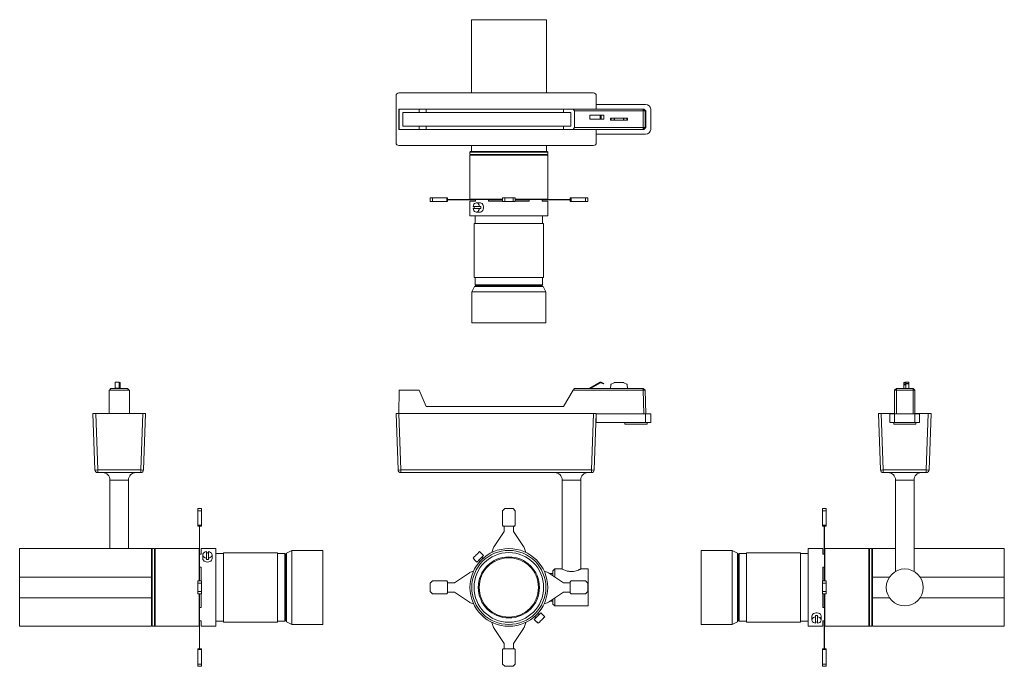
# Model space of a CAD drawing. Header units: millimetres. Extents: x -250 to 813, y -10 to 689.
import ezdxf

# ---------------------------------------------------------------- set-up
doc = ezdxf.new("R2010")
doc.units = ezdxf.units.MM

msp = doc.modelspace()

# ---------------------------------------------------------------- linework, layer by layer
at = {"color": 7, "linetype": 'Continuous', "lineweight": 15}
for p, q in [((237.3, 609.5), (237.3, 688.6)), ((318.3, 688.6), (237.3, 688.6)), ((318.3, 609.5), (318.3, 688.6)), ((156, 606.5), (156, 555.7)), ((369.2, 609.5), (159, 609.5)), ((372.2, 592), (372.2, 606.5)), ((425.5, 597.1), (372.2, 597.1)), ((159, 570.1), (159, 592)), ((159.4, 592), (159, 592)), ((159.4, 570.1), (159.4, 592)), ((180.9, 592), (159.4, 592)), ((180.9, 588.5), (163.3, 588.5)), ((163.3, 588.5), (163.3, 573.7)), ((180.9, 588.5), (180.9, 592)), ((188.4, 592), (180.9, 592)), ((188.4, 588.5), (180.9, 588.5)), ((188.4, 588.5), (188.4, 592)), ((337, 592), (188.4, 592)), ((337, 588.5), (188.4, 588.5)), ((337, 588.5), (337, 592)), ((347.4, 592), (337, 592)), ((344.6, 588.5), (337, 588.5)), ((344.6, 573.7), (344.6, 588.5)), ((347.4, 592), (422.9, 592)), ((348.6, 590), (347.4, 592)), ((422.8, 590), (348.6, 590)), ((348.6, 572.1), (348.6, 590)), ((365.1, 585.6), (365.1, 581.1)), ((376.5, 585.6), (365.1, 585.6)), ((376.5, 585.6), (376.5, 581.1)), ((377.4, 585.6), (376.5, 585.6)), ((377.4, 585.6), (377.4, 581.1)), ((380.3, 585.6), (377.4, 585.6)), ((380.3, 585.6), (380.3, 581.1)), ((422.9, 592), (422.8, 590)), ((424.9, 590), (422.8, 590)), ((422.8, 572.1), (422.8, 590)), ((424.9, 590), (422.9, 592)), ((422.9, 592), (423.7, 592)), ((423.7, 592), (425.7, 590)), ((424.9, 590), (424.9, 572.1)), ((425.7, 590), (424.9, 590)), ((425.7, 572.1), (425.7, 590)), ((431, 570.1), (431, 592)), ((376.5, 581.1), (365.1, 581.1)), ((377.4, 581.1), (376.5, 581.1)), ((380.3, 581.1), (377.4, 581.1)), ((387.7, 582.1), (387.7, 580.1)), ((387.8, 582.1), (387.7, 582.1)), ((387.8, 580.1), (387.7, 580.1)), ((387.8, 580.1), (387.8, 582.1)), ((388.4, 582.1), (387.8, 582.1)), ((388.4, 580.1), (387.8, 580.1)), ((388.4, 580.1), (388.4, 582.1)), ((391.5, 582.1), (388.4, 582.1)), ((391.5, 580.1), (388.4, 580.1)), ((391.5, 580.1), (391.5, 582.1)), ((391.9, 582.1), (391.5, 582.1)), ((391.9, 580.1), (391.5, 580.1)), ((391.9, 580.1), (391.9, 582.1)), ((401.6, 582.1), (391.9, 582.1)), ((401.6, 580.1), (391.9, 580.1)), ((401.6, 580.1), (401.6, 582.1)), ((402, 582.1), (401.6, 582.1)), ((402, 580.1), (401.6, 580.1)), ((402, 580.1), (402, 582.1)), ((405.1, 582.1), (402, 582.1)), ((405.1, 580.1), (402, 580.1)), ((405.1, 580.1), (405.1, 582.1)), ((405.7, 582.1), (405.1, 582.1)), ((405.7, 580.1), (405.1, 580.1)), ((405.7, 580.1), (405.7, 582.1)), ((405.8, 582.1), (405.7, 582.1)), ((405.8, 580.1), (405.7, 580.1)), ((405.8, 580.1), (405.8, 582.1)), ((159.4, 570.1), (159, 570.1)), ((180.9, 570.1), (159.4, 570.1)), ((163.3, 573.7), (180.9, 573.7)), ((180.9, 570.1), (180.9, 573.7)), ((180.9, 573.7), (188.4, 573.7)), ((188.4, 570.1), (180.9, 570.1)), ((188.4, 570.1), (188.4, 573.7)), ((188.4, 573.7), (337, 573.7)), ((337, 570.1), (188.4, 570.1)), ((337, 570.1), (337, 573.7)), ((337, 573.7), (344.6, 573.7)), ((347.4, 570.1), (337, 570.1)), ((347.4, 570.1), (348.6, 572.1)), ((422.9, 570.1), (347.4, 570.1)), ((348.6, 572.1), (422.8, 572.1)), ((372.2, 555.7), (372.2, 570.1)), ((372.2, 565.1), (425.5, 565.1)), ((422.8, 572.1), (424.9, 572.1)), ((422.8, 572.1), (422.9, 570.1)), ((422.9, 570.1), (424.9, 572.1)), ((423.7, 570.1), (422.9, 570.1)), ((425.7, 572.1), (423.7, 570.1)), ((424.9, 572.1), (425.7, 572.1)), ((159, 552.7), (369.2, 552.7)), ((236.3, 546.1), (235.8, 545.6)), ((235.8, 545.6), (235.8, 543.1)), ((235.8, 545.6), (277.8, 545.6)), ((235.8, 543.1), (236.3, 542.6)), ((235.8, 543.1), (277.8, 543.1)), ((236.3, 542.6), (235.8, 542.1)), ((236.3, 546.1), (237.3, 546.1)), ((236.3, 542.6), (277.8, 542.6)), ((237.3, 546.1), (237.3, 552.7)), ((237.3, 546.1), (318.3, 546.1)), ((277.8, 545.6), (319.8, 545.6)), ((277.8, 543.1), (319.8, 543.1)), ((277.8, 542.6), (319.3, 542.6)), ((318.3, 546.1), (318.3, 552.7)), ((318.3, 546.1), (319.3, 546.1)), ((319.8, 545.6), (319.3, 546.1)), ((319.3, 542.6), (319.8, 543.1)), ((319.8, 542.1), (319.3, 542.6)), ((319.8, 543.1), (319.8, 545.6)), ((235.8, 542.1), (235.8, 494.9)), ((235.8, 542.1), (277.8, 542.1)), ((277.8, 542.1), (319.8, 542.1)), ((319.8, 494.9), (319.8, 542.1)), ((192.7, 492.3), (192.7, 496.1)), ((195.2, 496.1), (192.7, 496.1)), ((195.2, 492.3), (192.7, 492.3)), ((195.2, 492.3), (195.2, 496.1)), ((210.7, 496.1), (195.2, 496.1)), ((210.7, 492.3), (195.2, 492.3)), ((210.7, 492.3), (210.7, 496.1)), ((211.7, 496.1), (210.7, 496.1)), ((211.7, 492.3), (210.7, 492.3)), ((211.7, 492.3), (211.7, 496.1)), ((218.4, 494.4), (211.7, 494.4)), ((218.4, 494.2), (211.7, 494.2)), ((218.4, 494.2), (218.4, 494.4)), ((219, 494.4), (218.4, 494.4)), ((219, 494.2), (218.4, 494.2)), ((219, 494.2), (219, 494.4)), ((235.2, 494.4), (219, 494.4)), ((235.2, 494.2), (219, 494.2)), ((235.2, 494.2), (235.2, 494.4)), ((236.4, 494.4), (235.2, 494.4)), ((236.4, 494.2), (235.2, 494.2)), ((235.8, 494.9), (236.3, 494.4)), ((235.8, 494.9), (270.8, 494.9)), ((235.8, 492.6), (235.8, 476.8)), ((241.9, 492.6), (235.8, 492.6)), ((236.4, 494.2), (236.4, 494.4)), ((240.3, 494.4), (236.4, 494.4)), ((241.9, 494.2), (236.4, 494.2)), ((240.3, 494.4), (241.9, 494.4)), ((241.9, 494.4), (241.9, 492.6)), ((241.9, 494.4), (256, 494.4)), ((246.9, 490.8), (242.6, 490.8)), ((256, 492.6), (256, 494.4)), ((256, 494.4), (259.4, 494.4)), ((256.2, 494.2), (256, 494.2)), ((270.8, 492.6), (256, 492.6)), ((256.2, 494.2), (256.2, 494.4)), ((256.7, 494.2), (256.2, 494.2)), ((256.7, 494.2), (256.7, 494.4)), ((257.2, 494.2), (256.7, 494.2)), ((257.2, 494.2), (257.2, 494.4)), ((257.7, 494.2), (257.2, 494.2)), ((257.7, 494.2), (257.7, 494.4)), ((261.4, 494.2), (257.7, 494.2)), ((261.4, 494.4), (259.4, 494.4)), ((261.4, 494.2), (261.4, 494.4)), ((262, 494.4), (261.4, 494.4)), ((262, 494.2), (261.4, 494.2)), ((262, 494.2), (262, 494.4)), ((270.8, 494.4), (262, 494.4)), ((270.8, 494.2), (262, 494.2)), ((270.8, 492.3), (270.8, 496.1)), ((273.3, 496.1), (270.8, 496.1)), ((273.3, 492.3), (270.8, 492.3)), ((273.3, 492.3), (273.3, 496.1)), ((282.3, 496.1), (273.3, 496.1)), ((282.3, 492.3), (273.3, 492.3)), ((282.3, 492.3), (282.3, 496.1)), ((284.8, 496.1), (282.3, 496.1)), ((284.8, 492.3), (282.3, 492.3)), ((284.8, 492.3), (284.8, 496.1)), ((284.8, 494.9), (319.8, 494.9)), ((293.7, 494.4), (284.8, 494.4)), ((293.7, 494.2), (284.8, 494.2)), ((299.6, 492.6), (284.8, 492.6)), ((293.7, 494.2), (293.7, 494.4)), ((294.3, 494.4), (293.7, 494.4)), ((294.3, 494.2), (293.7, 494.2)), ((294.3, 494.2), (294.3, 494.4)), ((296.3, 494.4), (294.3, 494.4)), ((297.9, 494.2), (294.3, 494.2)), ((296.3, 494.4), (299.6, 494.4)), ((297.9, 494.2), (297.9, 494.4)), ((298.4, 494.2), (297.9, 494.2)), ((298.4, 494.2), (298.4, 494.4)), ((298.9, 494.2), (298.4, 494.2)), ((298.9, 494.2), (298.9, 494.4)), ((299.4, 494.2), (298.9, 494.2)), ((299.4, 494.2), (299.4, 494.4)), ((299.6, 494.2), (299.4, 494.2)), ((299.6, 494.4), (299.6, 492.6)), ((299.6, 494.4), (313.7, 494.4)), ((313.7, 492.6), (313.7, 494.4)), ((313.7, 494.4), (315.3, 494.4)), ((319.3, 494.2), (313.7, 494.2)), ((319.8, 492.6), (313.7, 492.6)), ((319.3, 494.4), (315.3, 494.4)), ((319.3, 494.4), (319.8, 494.9)), ((319.3, 494.2), (319.3, 494.4)), ((320.5, 494.4), (319.3, 494.4)), ((320.5, 494.2), (319.3, 494.2)), ((319.8, 476.8), (319.8, 492.6)), ((320.5, 494.2), (320.5, 494.4)), ((336.7, 494.4), (320.5, 494.4)), ((336.7, 494.2), (320.5, 494.2)), ((336.7, 494.2), (336.7, 494.4)), ((337.2, 494.4), (336.7, 494.4)), ((337.2, 494.2), (336.7, 494.2)), ((337.2, 494.2), (337.2, 494.4)), ((344, 494.4), (337.2, 494.4)), ((344, 494.2), (337.2, 494.2)), ((344, 492.3), (344, 496.1)), ((345, 496.1), (344, 496.1)), ((345, 492.3), (344, 492.3)), ((345, 492.3), (345, 496.1)), ((360.5, 496.1), (345, 496.1)), ((360.5, 492.3), (345, 492.3)), ((360.5, 492.3), (360.5, 496.1)), ((363, 496.1), (360.5, 496.1)), ((363, 492.3), (360.5, 492.3)), ((363, 492.3), (363, 496.1)), ((246.1, 486.8), (239.2, 486.8)), ((239.2, 484.8), (246.1, 484.8)), ((242.6, 480.8), (246.9, 480.8)), ((246.1, 486.8), (247.5, 486.8)), ((247.5, 484.8), (246.1, 484.8)), ((319.8, 476.8), (235.8, 476.8)), ((240.3, 468.6), (240.3, 410.1)), ((315.3, 468.6), (240.3, 468.6)), ((241.3, 476.8), (241.3, 468.6)), ((314.3, 468.6), (314.3, 476.8)), ((315.3, 410.1), (315.3, 468.6)), ((315.3, 410.1), (240.3, 410.1)), ((241.3, 410.1), (241.3, 402.1)), ((314.3, 402.1), (314.3, 410.1)), ((240.8, 400.6), (237.8, 394.6)), ((237.8, 394.6), (237.8, 361.1)), ((317.8, 394.6), (237.8, 394.6)), ((314.8, 400.6), (240.8, 400.6)), ((241.3, 402.1), (242.3, 401.1)), ((241.3, 402.1), (277.8, 402.1)), ((277.8, 401.1), (242.3, 401.1)), ((243.8, 401.1), (243.8, 400.6)), ((277.8, 402.1), (314.3, 402.1)), ((313.3, 401.1), (277.8, 401.1)), ((311.8, 400.6), (311.8, 401.1)), ((313.3, 401.1), (314.3, 402.1)), ((317.8, 394.6), (314.8, 400.6)), ((317.8, 361.1), (317.8, 394.6)), ((317.8, 361.1), (237.8, 361.1)), ((-132, 288.6), (-153.9, 288.6)), ((-153.9, 288.6), (-153.9, 263.4)), ((-151.9, 290.3), (-153.6, 288.6)), ((-134, 290.3), (-151.9, 290.3)), ((-143, 297.2), (-147.5, 297.2)), ((-147.5, 297.2), (-147.5, 297)), ((-147.5, 297), (-143, 297)), ((-147.5, 297), (-147.5, 290.5)), ((-147.5, 290.5), (-143, 290.5)), ((-147.5, 290.5), (-147.5, 290.3)), ((-143, 297.2), (-143, 297)), ((-143, 297), (-143, 290.5)), ((-142, 296.6), (-143, 296.6)), ((-143, 290.5), (-143, 290.3)), ((-142, 296.6), (-142, 296.5)), ((-142, 296.5), (-142, 294.9)), ((-142, 294.9), (-142, 294.1)), ((-142, 294.1), (-142, 290.3)), ((-132.3, 288.6), (-134, 290.3)), ((-132, 288.6), (-132, 263.4)), ((159.4, 288.6), (159, 263.4)), ((180.9, 288.6), (159.4, 288.6)), ((188.4, 270.8), (180.9, 288.6)), ((347.4, 288.3), (337, 270.8)), ((347.4, 288.3), (348.6, 290.3)), ((422.9, 288.3), (347.4, 288.3)), ((348.6, 290.3), (422.8, 290.3)), ((376.5, 297), (365.1, 290.5)), ((365.1, 290.5), (365.3, 290.3)), ((366, 290.3), (376.8, 296.5)), ((377.1, 296.5), (380.1, 295.2)), ((380.3, 295.7), (377.4, 297.1)), ((380.1, 295.2), (380.3, 295.7)), ((387.8, 294.1), (387.7, 290.3)), ((391.5, 296.5), (388.4, 294.9)), ((401.6, 296.6), (391.9, 296.6)), ((405.1, 294.9), (402, 296.5)), ((405.8, 290.3), (405.7, 294.1)), ((422.8, 290.3), (424.9, 288.3)), ((422.8, 290.3), (422.9, 288.3)), ((422.9, 288.3), (424.9, 288.3)), ((423.7, 262.8), (422.9, 288.3)), ((424.9, 288.3), (425.7, 262.8)), ((696.4, 290.3), (694.4, 288.3)), ((694.4, 288.6), (694.7, 288.6)), ((694.4, 288.3), (694.4, 288.6)), ((694.4, 262.8), (694.4, 288.3)), ((694.4, 288.3), (696.4, 288.3)), ((696.4, 290.3), (714.3, 290.3)), ((696.4, 290.3), (696.4, 288.3)), ((696.4, 288.3), (696.4, 262.8)), ((714.3, 288.3), (696.4, 288.3)), ((704.4, 296.6), (706.4, 296.6)), ((704.4, 296.5), (704.4, 296.6)), ((704.4, 296.5), (706.4, 296.5)), ((704.4, 294.9), (704.4, 296.5)), ((704.4, 294.9), (706.4, 294.9)), ((704.4, 294.1), (704.4, 294.9)), ((704.4, 294.1), (706.4, 294.1)), ((704.4, 290.3), (704.4, 294.1)), ((709.9, 297.2), (705.4, 297.2)), ((705.4, 297.1), (705.4, 297.2)), ((709.9, 297.1), (705.4, 297.1)), ((705.4, 296.6), (705.4, 297.1)), ((706.4, 296.5), (706.4, 296.6)), ((706.4, 294.9), (706.4, 296.5)), ((709.9, 295.7), (706.4, 295.7)), ((709.9, 295.2), (706.4, 295.2)), ((706.4, 294.1), (706.4, 294.9)), ((706.4, 290.3), (706.4, 294.1)), ((709.9, 297.1), (709.9, 297.2)), ((709.9, 295.7), (709.9, 297.1)), ((709.9, 295.2), (709.9, 295.7)), ((709.9, 290.3), (709.9, 295.2)), ((714.3, 288.3), (714.3, 290.3)), ((716.3, 288.3), (714.3, 290.3)), ((714.3, 262.8), (714.3, 288.3)), ((714.3, 288.3), (716.3, 288.3)), ((716, 288.6), (716.3, 288.6)), ((716.3, 288.3), (716.3, 288.6)), ((716.3, 288.3), (716.3, 262.8)), ((337, 270.8), (188.4, 270.8)), ((-169.2, 202.3), (-171.3, 263.4)), ((-171.3, 263.4), (-168.3, 263.4)), ((-168.3, 263.4), (-166.2, 202.3)), ((-168.3, 263.4), (-117.6, 263.4)), ((-119.7, 202.3), (-117.6, 263.4)), ((-117.6, 263.4), (-114.6, 263.4)), ((-114.6, 263.4), (-116.7, 202.3)), ((158.1, 202.3), (156, 263.4)), ((156, 263.4), (159, 263.4)), ((159, 263.4), (161.1, 202.3)), ((159, 263.4), (369.2, 263.4)), ((367, 202.3), (369.2, 263.4)), ((369.2, 263.4), (372.2, 263.4)), ((372.2, 263.4), (370, 202.3)), ((372.2, 262.8), (372.2, 253.7)), ((372.2, 262.8), (425.5, 262.8)), ((425.5, 262.8), (425.5, 253.7)), ((425.5, 262.8), (431, 262.8)), ((431, 262.8), (431, 253.7)), ((679.1, 202.3), (677, 263.4)), ((677, 263.4), (680, 263.4)), ((680, 263.4), (682.1, 202.3)), ((680, 263.4), (694.4, 263.4)), ((689.4, 262.8), (689.4, 253.7)), ((689.4, 262.8), (694.4, 262.8)), ((694.4, 262.8), (694.4, 253.7)), ((694.4, 262.8), (716.3, 262.8)), ((716.3, 263.4), (730.8, 263.4)), ((716.3, 262.8), (716.3, 253.7)), ((716.3, 262.8), (721.4, 262.8)), ((721.4, 262.8), (721.4, 253.7)), ((728.6, 202.3), (730.8, 263.4)), ((730.8, 263.4), (733.8, 263.4)), ((733.8, 263.4), (731.6, 202.3)), ((371.8, 253.7), (372.2, 253.7)), ((425.5, 253.7), (372.2, 253.7)), ((403.1, 253.7), (403.1, 251.7)), ((427.1, 251.7), (403.1, 251.7)), ((431, 253.7), (425.5, 253.7)), ((427.1, 251.7), (427.1, 253.7)), ((694.4, 253.7), (689.4, 253.7)), ((693.4, 253.7), (693.4, 251.7)), ((717.4, 251.7), (693.4, 251.7)), ((716.3, 253.7), (694.4, 253.7)), ((721.4, 253.7), (716.3, 253.7)), ((717.4, 251.7), (717.4, 253.7)), ((-166.2, 202.3), (-119.7, 202.3)), ((-166.2, 199.4), (-166.2, 202.3)), ((-119.7, 202.3), (-119.7, 199.4)), ((161.1, 202.3), (367, 202.3)), ((161.1, 202.3), (161.1, 199.4)), ((367, 202.3), (367, 199.4)), ((682.1, 202.3), (728.6, 202.3)), ((682.1, 202.3), (682.1, 199.4)), ((728.6, 199.4), (728.6, 202.3)), ((-119.7, 199.4), (-166.2, 199.4)), ((367, 199.4), (161.1, 199.4)), ((728.6, 199.4), (682.1, 199.4)), ((-153, 191.4), (-153, 117.4)), ((-133, 117.4), (-133, 191.4)), ((335.4, 191.4), (335.4, 95.3)), ((355.4, 95.3), (355.4, 191.4)), ((695.4, 191.4), (695.4, 92.7)), ((715.4, 92.7), (715.4, 191.4)), ((-54.2, 160.5), (-58, 160.5)), ((-58, 160.5), (-58, 158)), ((-54.2, 160.5), (-54.2, 158)), ((273.3, 160.5), (270.8, 158)), ((282.3, 160.5), (273.3, 160.5)), ((284.8, 158), (282.3, 160.5)), ((616.6, 160.5), (620.4, 160.5)), ((616.6, 158), (616.6, 160.5)), ((620.4, 158), (620.4, 160.5)), ((-54.2, 158), (-58, 158)), ((-58, 158), (-58, 142.5)), ((-54.2, 158), (-54.2, 142.5)), ((270.8, 158), (270.8, 142.5)), ((284.8, 142.5), (284.8, 158)), ((616.6, 142.5), (616.6, 158)), ((616.6, 158), (620.4, 158)), ((620.4, 142.5), (620.4, 158)), ((-54.2, 142.5), (-58, 142.5)), ((-58, 142.5), (-58, 141.5)), ((-54.2, 141.5), (-58, 141.5)), ((-56.3, 141.5), (-56.3, 136.5)), ((-56.1, 141.5), (-56.1, 136.5)), ((-54.2, 142.5), (-54.2, 141.5)), ((270.8, 142.5), (271.8, 141.5)), ((271.8, 141.5), (283.8, 141.5)), ((272.8, 141.5), (272.8, 136.5)), ((282.8, 136.5), (282.8, 141.5)), ((283.8, 141.5), (284.8, 142.5)), ((616.6, 142.5), (620.4, 142.5)), ((616.6, 141.5), (616.6, 142.5)), ((616.6, 141.5), (620.4, 141.5)), ((618.5, 136.5), (618.5, 141.5)), ((618.7, 136.5), (618.7, 141.5)), ((620.4, 141.5), (620.4, 142.5)), ((-56.1, 136.5), (-56.3, 136.5)), ((-56.3, 136.5), (-56.3, 135.9)), ((-56.1, 135.9), (-56.3, 135.9)), ((-56.3, 135.9), (-56.3, 119.7)), ((-56.1, 136.5), (-56.1, 135.9)), ((-56.1, 135.9), (-56.1, 119.7)), ((272.7, 135.9), (262, 119.7)), ((293.7, 119.7), (283, 135.9)), ((618.5, 136.5), (618.7, 136.5)), ((618.5, 135.9), (618.5, 136.5)), ((618.5, 135.9), (618.7, 135.9)), ((618.5, 119.7), (618.5, 135.9)), ((618.7, 135.9), (618.7, 136.5)), ((618.7, 119.7), (618.7, 135.9)), ((-108, 117.4), (-250.5, 117.4)), ((-250.5, 117.4), (-250.5, 86.5)), ((-107.5, 117.4), (-108, 116.9)), ((-108, 86.5), (-108, 117.4)), ((-105, 117.4), (-107.5, 117.4)), ((-107.5, 33.4), (-107.5, 117.4)), ((-104.5, 116.9), (-105, 117.4)), ((-105, 33.4), (-105, 117.4)), ((-104, 117.4), (-104.5, 116.9)), ((-56.8, 117.4), (-104, 117.4)), ((-104, 33.4), (-104, 117.4)), ((-56.3, 116.9), (-56.8, 117.4)), ((-56.8, 82.4), (-56.8, 117.4)), ((-56.1, 119.7), (-56.3, 119.7)), ((-56.3, 119.7), (-56.3, 118.6)), ((-56.3, 118.6), (-56.3, 112.6)), ((-56.1, 118.6), (-56.3, 118.6)), ((-56.1, 119.7), (-56.1, 118.6)), ((-56.1, 118.6), (-56.1, 111.3)), ((-38.7, 117.4), (-54.5, 117.4)), ((-54.5, 117.4), (-54.5, 111.3)), ((-38.7, 117.4), (-38.7, 33.4)), ((261.4, 118.6), (259.6, 113.2)), ((296, 113.2), (294.3, 118.6)), ((616.9, 117.4), (601.1, 117.4)), ((601.1, 33.4), (601.1, 117.4)), ((616.9, 111.3), (616.9, 117.4)), ((618.5, 119.7), (618.7, 119.7)), ((618.5, 118.6), (618.5, 119.7)), ((618.5, 118.6), (618.7, 118.6)), ((618.5, 111.3), (618.5, 118.6)), ((618.7, 118.6), (618.7, 119.7)), ((618.7, 112.6), (618.7, 118.6)), ((619.2, 117.4), (618.7, 116.9)), ((666.4, 117.4), (619.2, 117.4)), ((619.2, 117.4), (619.2, 82.4)), ((666.9, 116.9), (666.4, 117.4)), ((666.4, 117.4), (666.4, 33.4)), ((667.4, 117.4), (666.9, 116.9)), ((669.9, 117.4), (667.4, 117.4)), ((667.4, 117.4), (667.4, 33.4)), ((670.4, 116.9), (669.9, 117.4)), ((669.9, 117.4), (669.9, 33.4)), ((695.4, 117.4), (670.4, 117.4)), ((670.4, 117.4), (670.4, 86.5)), ((812.9, 117.4), (715.4, 117.4)), ((812.9, 86.5), (812.9, 117.4)), ((-104.5, 33.9), (-104.5, 116.9)), ((-56.3, 111.3), (-56.3, 112.6)), ((-56.3, 97.2), (-56.3, 111.3)), ((-54.5, 111.3), (-56.3, 111.3)), ((-52.7, 110.6), (-52.7, 106.3)), ((-48.7, 114.1), (-48.7, 107.1)), ((-48.7, 105.7), (-48.7, 107.1)), ((-46.7, 107.1), (-46.7, 114.1)), ((-46.7, 107.1), (-46.7, 105.7)), ((-42.7, 106.3), (-42.7, 110.6)), ((-30.5, 111.9), (-38.7, 111.9)), ((28, 112.9), (-30.5, 112.9)), ((-30.5, 112.9), (-30.5, 37.9)), ((28, 112.9), (28, 37.9)), ((36, 111.9), (28, 111.9)), ((37, 110.9), (36, 111.9)), ((36, 38.9), (36, 111.9)), ((37, 110.9), (37, 39.9)), ((37.5, 109.4), (37, 109.4)), ((43.5, 115.4), (37.5, 112.4)), ((37.5, 112.4), (37.5, 38.4)), ((77, 115.4), (43.5, 115.4)), ((43.5, 115.4), (43.5, 35.4)), ((77, 115.4), (77, 35.4)), ((239.2, 107.1), (240.6, 105.7)), ((247.5, 112.6), (246.1, 114.1)), ((250.4, 109.9), (247.6, 112.7)), ((249.9, 106.7), (248.6, 108)), ((518.9, 115.4), (485.4, 115.4)), ((485.4, 35.4), (485.4, 115.4)), ((524.9, 112.4), (518.9, 115.4)), ((518.9, 35.4), (518.9, 115.4)), ((524.9, 38.4), (524.9, 112.4)), ((525.4, 109.4), (524.9, 109.4)), ((526.4, 111.9), (525.4, 110.9)), ((525.4, 39.9), (525.4, 110.9)), ((534.4, 111.9), (526.4, 111.9)), ((526.4, 111.9), (526.4, 38.9)), ((592.9, 112.9), (534.4, 112.9)), ((534.4, 37.9), (534.4, 112.9)), ((592.9, 37.9), (592.9, 112.9)), ((601.1, 111.9), (592.9, 111.9)), ((618.7, 111.3), (616.9, 111.3)), ((618.7, 112.6), (618.7, 111.3)), ((618.7, 111.3), (618.7, 97.2)), ((666.9, 116.9), (666.9, 33.9)), ((-56.3, 93.1), (-56.3, 97.2)), ((-56.3, 97.2), (-54.5, 97.2)), ((-56.1, 96.3), (-56.3, 96.3)), ((-56.1, 96.1), (-56.3, 96.1)), ((-56.1, 97.2), (-56.1, 96.3)), ((-56.1, 96.3), (-56.1, 96.1)), ((-56.1, 96.1), (-56.1, 91.8)), ((-54.5, 97.2), (-54.5, 82.4)), ((240.5, 105.6), (243.3, 102.8)), ((245.2, 104.7), (246.5, 103.3)), ((616.9, 97.2), (618.7, 97.2)), ((616.9, 82.4), (616.9, 97.2)), ((618.5, 96.3), (618.5, 97.2)), ((618.5, 96.3), (618.7, 96.3)), ((618.5, 96.1), (618.5, 96.3)), ((618.5, 96.1), (618.7, 96.1)), ((618.5, 91.8), (618.5, 96.1)), ((618.7, 97.2), (618.7, 93.1)), ((-108, 86.5), (-250.5, 86.5)), ((-250.5, 86.5), (-250.5, 64.3)), ((-108, 86.5), (-108, 84.4)), ((-56.3, 93.1), (-56.3, 91.8)), ((-56.1, 91.8), (-56.3, 91.8)), ((-56.3, 91.8), (-56.3, 91.3)), ((-56.1, 91.3), (-56.3, 91.3)), ((-56.3, 91.3), (-56.3, 82.4)), ((-56.1, 91.8), (-56.1, 91.3)), ((-56.1, 91.3), (-56.1, 82.4)), ((235.2, 91.3), (219, 80.5)), ((239.7, 92.9), (236.4, 91.8)), ((319.3, 91.8), (316, 92.9)), ((336.7, 80.5), (320.5, 91.3)), ((325.4, 90.4), (321.8, 90.4)), ((327.4, 95.4), (325.4, 93.4)), ((325.4, 88), (325.4, 93.4)), ((335.2, 95.4), (327.4, 95.4)), ((327.4, 95.4), (327.4, 86.7)), ((363.4, 95.4), (355.5, 95.4)), ((363.4, 95.4), (363.4, 55.4)), ((618.5, 91.8), (618.7, 91.8)), ((618.5, 91.3), (618.5, 91.8)), ((618.5, 91.3), (618.7, 91.3)), ((618.5, 82.4), (618.5, 91.3)), ((618.7, 91.8), (618.7, 93.1)), ((618.7, 91.3), (618.7, 91.8)), ((618.7, 82.4), (618.7, 91.3)), ((670.4, 86.5), (688.8, 86.5)), ((670.4, 84.4), (670.4, 86.5)), ((695.2, 92.6), (695.2, 92.6)), ((715.6, 92.6), (715.6, 92.7)), ((722, 86.5), (812.9, 86.5)), ((812.9, 64.3), (812.9, 86.5)), ((-108, 66.3), (-108, 84.4)), ((-54.2, 82.4), (-58, 82.4)), ((-58, 82.4), (-58, 79.9)), ((-54.2, 79.9), (-58, 79.9)), ((-58, 79.9), (-58, 70.9)), ((-54.2, 82.4), (-54.2, 79.9)), ((-54.2, 79.9), (-54.2, 70.9)), ((195.2, 82.4), (192.7, 79.9)), ((192.7, 79.9), (192.7, 70.9)), ((210.7, 82.4), (195.2, 82.4)), ((211.7, 81.4), (210.7, 82.4)), ((211.7, 69.4), (211.7, 81.4)), ((218.4, 80.4), (211.7, 80.4)), ((344, 80.4), (337.2, 80.4)), ((345, 82.4), (344, 81.4)), ((344, 81.4), (344, 69.4)), ((360.5, 82.4), (345, 82.4)), ((363, 79.9), (360.5, 82.4)), ((363, 70.9), (363, 79.9)), ((616.6, 82.4), (620.4, 82.4)), ((616.6, 79.9), (616.6, 82.4)), ((616.6, 70.9), (616.6, 79.9)), ((616.6, 79.9), (620.4, 79.9)), ((620.4, 79.9), (620.4, 82.4)), ((620.4, 70.9), (620.4, 79.9)), ((670.4, 84.4), (670.4, 66.3)), ((-108, 64.3), (-250.5, 64.3)), ((-250.5, 64.3), (-250.5, 33.4)), ((-108, 66.3), (-108, 64.3)), ((-108, 33.4), (-108, 64.3)), ((-54.2, 70.9), (-58, 70.9)), ((-58, 70.9), (-58, 68.4)), ((-54.2, 68.4), (-58, 68.4)), ((-56.8, 33.4), (-56.8, 68.4)), ((-56.3, 68.4), (-56.3, 59.5)), ((-56.1, 68.4), (-56.1, 59.5)), ((-54.5, 68.4), (-54.5, 53.6)), ((-54.2, 70.9), (-54.2, 68.4)), ((192.7, 70.9), (195.2, 68.4)), ((195.2, 68.4), (210.7, 68.4)), ((210.7, 68.4), (211.7, 69.4)), ((211.7, 70.4), (218.4, 70.4)), ((219, 70.2), (235.2, 59.5)), ((320.5, 59.5), (336.7, 70.2)), ((327.4, 64.1), (327.4, 55.4)), ((337.2, 70.4), (344, 70.4)), ((344, 69.4), (345, 68.4)), ((345, 68.4), (360.5, 68.4)), ((360.5, 68.4), (363, 70.9)), ((616.6, 70.9), (620.4, 70.9)), ((616.6, 68.4), (616.6, 70.9)), ((616.6, 68.4), (620.4, 68.4)), ((616.9, 53.6), (616.9, 68.4)), ((618.5, 59.5), (618.5, 68.4)), ((618.7, 59.5), (618.7, 68.4)), ((619.2, 68.4), (619.2, 33.4)), ((620.4, 68.4), (620.4, 70.9)), ((670.4, 64.3), (670.4, 66.3)), ((670.4, 64.3), (670.4, 33.4)), ((670.4, 64.3), (688.8, 64.3)), ((722, 64.3), (812.9, 64.3)), ((812.9, 33.4), (812.9, 64.3)), ((-56.1, 59.5), (-56.3, 59.5)), ((-56.3, 59.5), (-56.3, 58.9)), ((-56.1, 58.9), (-56.3, 58.9)), ((-56.3, 58.9), (-56.3, 57.6)), ((-56.3, 53.6), (-56.3, 57.6)), ((-56.1, 54.7), (-56.3, 54.7)), ((-56.1, 54.4), (-56.3, 54.4)), ((-56.3, 39.5), (-56.3, 53.6)), ((-54.5, 53.6), (-56.3, 53.6)), ((-56.1, 59.5), (-56.1, 58.9)), ((-56.1, 58.9), (-56.1, 54.7)), ((-56.1, 54.7), (-56.1, 54.4)), ((-56.1, 54.4), (-56.1, 53.6)), ((236.4, 58.9), (239.7, 57.8)), ((316, 57.8), (319.3, 58.9)), ((321.8, 60.4), (325.4, 60.4)), ((325.4, 57.4), (325.4, 62.8)), ((325.4, 57.4), (327.4, 55.4)), ((327.4, 55.4), (363.4, 55.4)), ((618.7, 53.6), (616.9, 53.6)), ((618.5, 59.5), (618.7, 59.5)), ((618.5, 58.9), (618.5, 59.5)), ((618.5, 58.9), (618.7, 58.9)), ((618.5, 54.7), (618.5, 58.9)), ((618.5, 54.7), (618.7, 54.7)), ((618.5, 54.4), (618.5, 54.7)), ((618.5, 54.4), (618.7, 54.4)), ((618.5, 53.6), (618.5, 54.4)), ((618.7, 58.9), (618.7, 59.5)), ((618.7, 57.6), (618.7, 58.9)), ((618.7, 57.6), (618.7, 53.6)), ((618.7, 53.6), (618.7, 39.5)), ((305.8, 44), (307.1, 42.7)), ((310.5, 46.1), (309.2, 47.4)), ((315.2, 45.1), (312.3, 47.9)), ((316.5, 43.6), (315.1, 45)), ((605.1, 44.4), (605.1, 40.2)), ((609.1, 43.6), (609.1, 45)), ((609.1, 36.7), (609.1, 43.6)), ((611.1, 45), (611.1, 43.6)), ((611.1, 43.6), (611.1, 36.7)), ((615.1, 40.2), (615.1, 44.4)), ((-250.5, 33.4), (-108, 33.4)), ((-108, 33.9), (-107.5, 33.4)), ((-107.5, 33.4), (-105, 33.4)), ((-105, 33.4), (-104.5, 33.9)), ((-104.5, 33.9), (-104, 33.4)), ((-104, 33.4), (-56.8, 33.4)), ((-56.8, 33.4), (-56.3, 33.9)), ((-56.3, 38.2), (-56.3, 39.5)), ((-56.3, 39.5), (-54.5, 39.5)), ((-56.3, 38.2), (-56.3, 32.2)), ((-56.1, 32.2), (-56.3, 32.2)), ((-56.3, 32.2), (-56.3, 31)), ((-56.1, 39.5), (-56.1, 32.2)), ((-56.1, 32.2), (-56.1, 31)), ((-54.5, 39.5), (-54.5, 33.4)), ((-54.5, 33.4), (-38.7, 33.4)), ((-38.7, 38.9), (-30.5, 38.9)), ((-30.5, 37.9), (28, 37.9)), ((28, 38.9), (36, 38.9)), ((36, 38.9), (37, 39.9)), ((37, 41.4), (37.5, 41.4)), ((37.5, 38.4), (43.5, 35.4)), ((43.5, 35.4), (77, 35.4)), ((259.6, 37.5), (261.4, 32.2)), ((294.3, 32.2), (296, 37.5)), ((305.3, 40.9), (308.1, 38)), ((308.1, 38), (308.2, 38.1)), ((308.2, 38.1), (309.6, 36.7)), ((485.4, 35.4), (518.9, 35.4)), ((518.9, 35.4), (524.9, 38.4)), ((524.9, 41.4), (525.4, 41.4)), ((525.4, 39.9), (526.4, 38.9)), ((526.4, 38.9), (534.4, 38.9)), ((534.4, 37.9), (592.9, 37.9)), ((592.9, 38.9), (601.1, 38.9)), ((601.1, 33.4), (616.9, 33.4)), ((616.9, 39.5), (618.7, 39.5)), ((616.9, 33.4), (616.9, 39.5)), ((618.5, 32.2), (618.5, 39.5)), ((618.5, 32.2), (618.7, 32.2)), ((618.5, 31), (618.5, 32.2)), ((618.7, 39.5), (618.7, 38.2)), ((618.7, 32.2), (618.7, 38.2)), ((618.7, 33.9), (619.2, 33.4)), ((618.7, 31), (618.7, 32.2)), ((619.2, 33.4), (666.4, 33.4)), ((666.4, 33.4), (666.9, 33.9)), ((666.9, 33.9), (667.4, 33.4)), ((667.4, 33.4), (669.9, 33.4)), ((669.9, 33.4), (670.4, 33.9)), ((670.4, 33.4), (812.9, 33.4)), ((-56.1, 31), (-56.3, 31)), ((-56.3, 31), (-56.3, 14.8)), ((-56.1, 31), (-56.1, 14.8)), ((262, 31), (272.7, 14.8)), ((283, 14.8), (293.7, 31)), ((618.5, 31), (618.7, 31)), ((618.5, 14.8), (618.5, 31)), ((618.7, 14.8), (618.7, 31)), ((-56.1, 14.8), (-56.3, 14.8)), ((-56.3, 14.8), (-56.3, 14.3)), ((-56.1, 14.3), (-56.3, 14.3)), ((-56.3, 14.3), (-56.3, 9.2)), ((-56.1, 14.8), (-56.1, 14.3)), ((-56.1, 14.3), (-56.1, 9.2)), ((272.8, 14.3), (272.8, 9.2)), ((282.8, 9.2), (282.8, 14.3)), ((618.5, 14.8), (618.7, 14.8)), ((618.5, 14.3), (618.5, 14.8)), ((618.5, 14.3), (618.7, 14.3)), ((618.5, 9.2), (618.5, 14.3)), ((618.7, 14.3), (618.7, 14.8)), ((618.7, 9.2), (618.7, 14.3)), ((-54.2, 9.2), (-58, 9.2)), ((-58, 9.2), (-58, 8.2)), ((-54.2, 8.2), (-58, 8.2)), ((-58, 8.2), (-58, -7.3)), ((-54.2, 9.2), (-54.2, 8.2)), ((-54.2, 8.2), (-54.2, -7.3)), ((271.8, 9.2), (270.8, 8.2)), ((270.8, 8.2), (270.8, -7.3)), ((283.8, 9.2), (271.8, 9.2)), ((284.8, 8.2), (283.8, 9.2)), ((284.8, -7.3), (284.8, 8.2)), ((616.6, 9.2), (620.4, 9.2)), ((616.6, 8.2), (616.6, 9.2)), ((616.6, -7.3), (616.6, 8.2)), ((616.6, 8.2), (620.4, 8.2)), ((620.4, 8.2), (620.4, 9.2)), ((620.4, -7.3), (620.4, 8.2)), ((-54.2, -7.3), (-58, -7.3)), ((-58, -7.3), (-58, -9.8)), ((-54.2, -9.8), (-58, -9.8)), ((-54.2, -7.3), (-54.2, -9.8)), ((270.8, -7.3), (273.3, -9.8)), ((273.3, -9.8), (282.3, -9.8)), ((282.3, -9.8), (284.8, -7.3)), ((616.6, -7.3), (620.4, -7.3)), ((616.6, -9.8), (616.6, -7.3)), ((616.6, -9.8), (620.4, -9.8)), ((620.4, -9.8), (620.4, -7.3))]:
    msp.add_line(p, q, dxfattribs=at)
at = {"color": 8, "linetype": 'Continuous', "lineweight": 15}
for p, q in [((-142, 296.5), (-143, 296.5)), ((-142, 294.9), (-143, 294.9)), ((-142, 294.1), (-143, 294.1)), ((-133, 191.4), (-153, 191.4)), ((345.4, 191.4), (335.4, 191.4)), ((355.4, 191.4), (345.4, 191.4)), ((715.4, 191.4), (695.4, 191.4))]:
    msp.add_line(p, q, dxfattribs=at)
at = {"color": 7, "linetype": 'Continuous', "lineweight": 15, "flags": 128}
for points in [[(246.1, 486.8), (245.8, 488.1), (245.2, 489.2), (244.5, 490.1), (243.6, 490.6), (242.6, 490.8), (241.7, 490.6), (240.8, 490.1), (240, 489.2), (239.5, 488.1), (239.2, 486.8)], [(246.9, 480.8), (247.1, 480.8), (248, 481.1), (248.9, 481.7), (249.6, 482.6), (250.1, 483.8), (250.4, 485.1), (250.4, 486.5), (250.1, 487.8), (249.6, 488.9), (248.9, 489.9), (248, 490.5), (247.1, 490.8), (246.9, 490.8)], [(239.2, 484.8), (239.5, 483.5), (240, 482.4), (240.8, 481.5), (241.7, 481), (242.6, 480.8), (243.6, 481), (244.5, 481.5), (245.2, 482.4), (245.8, 483.5), (246.1, 484.8)], [(-48.7, 114.1), (-50, 113.7), (-51.1, 113.2), (-51.9, 112.4), (-52.5, 111.5), (-52.7, 110.6), (-52.5, 109.6), (-51.9, 108.7), (-51.1, 108), (-50, 107.4), (-48.7, 107.1)], [(-52.7, 106.3), (-52.6, 105.6), (-52.1, 104.7), (-51.3, 103.9), (-50.3, 103.3), (-49, 102.9), (-47.7, 102.8)], [(-47.7, 102.8), (-46.3, 102.9), (-45.1, 103.3), (-44, 103.9), (-43.2, 104.7), (-42.8, 105.6), (-42.7, 106.3)], [(-46.7, 107.1), (-45.4, 107.4), (-44.3, 108), (-43.4, 108.7), (-42.8, 109.6), (-42.7, 110.6), (-42.8, 111.5), (-43.4, 112.4), (-44.3, 113.2), (-45.4, 113.7), (-46.7, 114.1)], [(239.2, 107.1), (239.5, 107.4), (240, 108), (240.8, 108.7), (241.7, 109.6), (242.6, 110.6), (243.6, 111.5), (244.5, 112.4), (245.2, 113.2), (245.8, 113.7), (246.1, 114.1)], [(243.3, 102.8), (243.5, 102.9), (243.8, 103.3), (244.5, 103.9), (245.2, 104.7), (246.1, 105.6), (247.1, 106.6), (248, 107.5), (248.9, 108.4), (249.6, 109.1), (250.1, 109.6), (250.4, 109.9), (250.4, 109.9)], [(247.5, 112.6), (247.5, 112.7), (247.6, 112.7), (247.6, 112.7), (247.6, 112.7)], [(240.5, 105.6), (240.5, 105.6), (240.5, 105.7), (240.5, 105.7), (240.6, 105.7)], [(305.3, 40.9), (305.4, 41), (305.8, 41.4), (306.4, 42), (307.2, 42.8), (308.1, 43.7), (309, 44.6), (310, 45.6), (310.8, 46.4), (311.6, 47.1), (312.1, 47.6), (312.3, 47.9), (312.3, 47.9)], [(309.6, 36.7), (309.9, 37), (310.5, 37.6), (311.2, 38.3), (312.1, 39.2), (313.1, 40.2), (314, 41.1), (314.9, 42), (315.6, 42.8), (316.2, 43.3), (316.5, 43.6)], [(315.1, 45), (315.1, 45.1), (315.2, 45.1), (315.2, 45.1), (315.2, 45.1)], [(605.1, 44.4), (605.1, 44.6), (605.4, 45.6), (606, 46.4), (606.9, 47.1), (608.1, 47.6), (609.4, 47.9), (610.8, 47.9), (612.1, 47.6), (613.2, 47.1), (614.2, 46.4), (614.8, 45.6), (615.1, 44.6), (615.1, 44.4)], [(609.1, 36.7), (607.8, 37), (606.7, 37.6), (605.8, 38.3), (605.3, 39.2), (605.1, 40.2), (605.3, 41.1), (605.8, 42), (606.7, 42.8), (607.8, 43.3), (609.1, 43.6)], [(611.1, 43.6), (612.4, 43.3), (613.5, 42.8), (614.3, 42), (614.9, 41.1), (615.1, 40.2), (614.9, 39.2), (614.3, 38.3), (613.5, 37.6), (612.4, 37), (611.1, 36.7)]]:
    msp.add_lwpolyline(points, dxfattribs=at)
at = {"color": 7, "linetype": 'Continuous', "lineweight": 15}
for centre, radius in [((277.8, 75.4), 42), ((277.8, 75.4), 40), ((277.8, 75.4), 37.6), ((277.8, 75.4), 33), ((277.8, 75.4), 32), ((705.4, 75.4), 20)]:
    msp.add_circle(centre, radius, dxfattribs=at)
for centre, radius, start, end in [((425.5, 591.6), 5.51, 4.8257, 90), ((425.5, 570.6), 5.51, 270, 355.1743), ((247.5, 485.8), 7.03, 171.8215, 188.1785), ((240.5, 485.8), 7.03, 351.8215, 8.1785), ((377, 296.2), 1, 65, 120), ((377, 296.2), 0.4, 65, 120), ((388.8, 294), 1, 116.5651, 178), ((391.9, 295.6), 1, 90, 116.5651), ((401.6, 295.6), 1, 63.4349, 90), ((404.7, 294), 1, 2, 63.4349), ((-167.7, 223.8), 21.6, 266.013, 273.987), ((-166.2, 202.4), 3, 182, 270), ((-118.2, 223.8), 21.6, 266.013, 273.987), ((-119.7, 202.4), 3, 270, 358), ((159.6, 223.8), 21.6, 266.013, 273.987), ((161.1, 202.4), 3, 182, 270), ((368.5, 223.8), 21.6, 266.013, 273.987), ((367, 202.4), 3, 270, 358), ((680.6, 223.8), 21.6, 266.013, 273.987), ((682.1, 202.4), 3, 182, 270), ((730.1, 223.8), 21.6, 266.013, 273.987), ((728.6, 202.4), 3, 270, 358), ((-161, 191.4), 8, 0, 90), ((-125, 191.4), 8, 90, 180), ((327.4, 191.4), 8, 0, 90), ((363.4, 191.4), 8, 90, 180), ((687.4, 191.4), 8, 0, 90), ((723.4, 191.4), 8, 90, 180), ((271.8, 136.5), 1, 326.5117, 0), ((283.8, 136.5), 1, 180, 213.4883), ((266.1, 117), 5, 146.5117, 161.7675), ((289.5, 117), 5, 18.2325, 33.4883), ((-47.7, 105.7), 7.03, 81.822, 98.178), ((-47.7, 112.7), 7.03, 261.822, 278.178), ((237.9, 87.1), 5, 108.2325, 123.4883), ((317.7, 87.1), 5, 56.5117, 71.7675), ((218.4, 81.4), 1, 270, 303.4883), ((337.2, 81.4), 1, 236.5117, 270), ((218.4, 69.4), 1, 56.5117, 90), ((337.2, 69.4), 1, 90, 123.4883), ((237.9, 63.7), 5, 236.5117, 251.7675), ((317.7, 63.7), 5, 288.2325, 303.4883), ((610.1, 38.1), 7.03, 81.8202, 98.1798), ((266.1, 33.8), 5, 198.2325, 213.4883), ((289.5, 33.8), 5, 326.5117, 341.7675), ((610.1, 45.1), 7.03, 261.8202, 278.1798), ((271.8, 14.3), 1, 0, 33.4883), ((283.8, 14.3), 1, 146.5117, 180)]:
    msp.add_arc(centre, radius, start, end, dxfattribs=at)
for centre, major_axis in [((159, 606.5), (2.12, -2.12)), ((369.2, 606.5), (-2.12, -2.12)), ((159, 555.7), (2.12, 2.12)), ((369.2, 555.7), (-2.12, 2.12))]:
    msp.add_ellipse(centre, major_axis=major_axis, ratio=0.998783, start_param=2.356803, end_param=3.926382, dxfattribs=at)
msp.add_open_spline([(335.2, 95.4), (335.3, 95.3), (335.5, 95.2), (337.1, 94.5), (339, 93.7), (340.9, 93.1), (342.6, 92.8), (344.3, 92.6), (346.5, 92.6), (349.1, 92.9), (351.8, 93.7), (353.7, 94.5), (354.8, 95), (355.5, 95.3), (355.5, 95.3), (355.5, 95.3)], degree=3, knots=[0, 0, 0, 0, 0.098348, 0.19646, 0.300723, 0.356373, 0.41383, 0.465909, 0.519962, 0.612409, 0.707096, 0.814341, 0.869871, 0.927308, 1, 1, 1, 1], dxfattribs=at)

doc.saveas('drawing.dxf')
